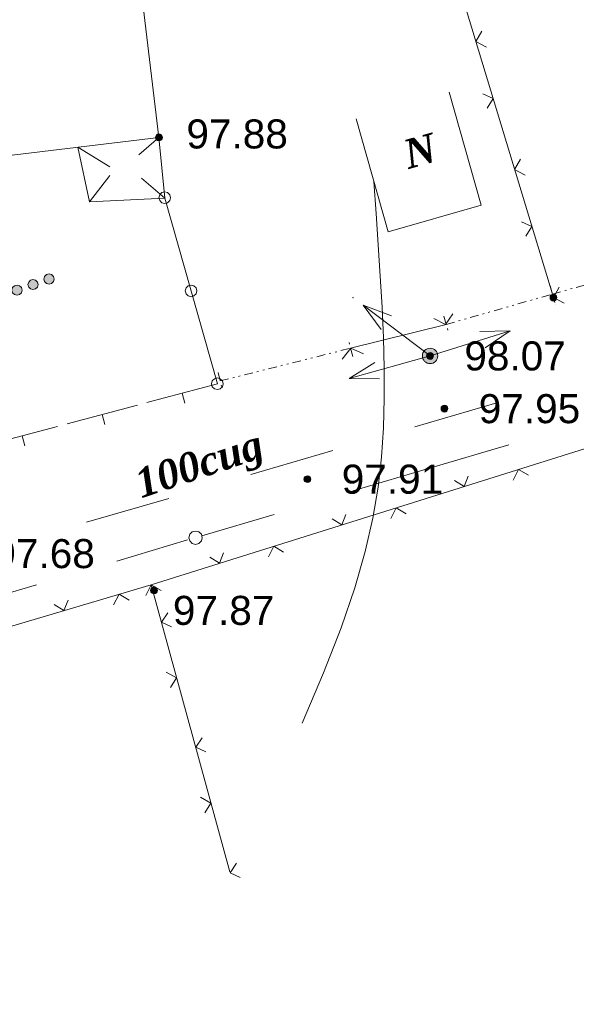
# Model space of a CAD drawing. Header units: millimetres. Extents: x 9396 to 25236, y 15106 to 31102.
# Tile 130 of 256: x 11439 to 11471, y 16051 to 16109. Entities that reach past the tile are written whole.
import ezdxf
from ezdxf.enums import TextEntityAlignment as Align

# ---------------------------------------------------------------- set-up
doc = ezdxf.new("R2010")
doc.units = ezdxf.units.MM
doc.linetypes.add('DIVIDE', pattern=[1.25, 0.5, -0.25, 0, -0.25, 0, -0.25])
doc.linetypes.add('HIDDEN', pattern=[0.375, 0.25, -0.125])
for name, color, linetype, lineweight, true_color in [('1001010', 7, 'Continuous', 9, 0x000000), ('10010110', 7, 'Continuous', 20, 0xa25100), ('11113000', 7, 'Continuous', 9, 0x000000), ('2030012', 7, 'Continuous', 9, 0x000000), ('21100200', 7, 'HIDDEN', 0, 0x800080), ('3000105', 7, 'DIVIDE', 9, 0x000000), ('3000140', 7, 'Continuous', 9, 0x000000), ('3000220', 7, 'Continuous', 9, 0x000000), ('3000260', 7, 'Continuous', 9, 0x000000), ('5010210', 7, 'Continuous', 20, 0x008000), ('6011210', 1, 'Continuous', 9, 0xff0000), ('9010120', 7, 'Continuous', 20, 0x000000)]:
    doc.layers.add(name, color=color, linetype=linetype, lineweight=lineweight, true_color=true_color)
doc.styles.add('2', font='timesbi.ttf', dxfattribs={"height": 0.001692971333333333})
doc.styles.add('9', font='timesbi.ttf', dxfattribs={"height": 0.001692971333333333})
doc.styles.add('F2', font='arial.ttf', dxfattribs={"height": 0.001692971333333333})

# ---------------------------------------------------------------- blocks, each defined once
blk = doc.blocks.new('SYMBOL2030012')
at = {"true_color": 0xffffff}
h = blk.add_hatch(color=7, dxfattribs=at)
edge = h.paths.add_edge_path()
edge.add_arc((0, 0), 0.225, 0, 360)
at = {"true_color": 0x000000}
h = blk.add_hatch(color=18, dxfattribs=at)
edge = h.paths.add_edge_path()
edge.add_arc((0, 0), 0.05, 0, 360)
at = {"color": 18, "linetype": 'Continuous', "lineweight": 0, "true_color": 0x000000}
for radius in [0.225, 0.05]:
    blk.add_circle((0, 0), radius, dxfattribs=at)
blk = doc.blocks.new('SYMBOL21100200')
at = {"true_color": 0x800080}
h = blk.add_hatch(color=216, dxfattribs=at)
edge = h.paths.add_edge_path()
edge.add_arc((0, 0), 0.1, 0, 360)
at = {"color": 216, "linetype": 'Continuous', "lineweight": 0, "true_color": 0x800080}
blk.add_circle((0, 0), 0.1, dxfattribs=at)

msp = doc.modelspace()

# ---------------------------------------------------------------- hatches: boundary and pattern name
at = {"layer": '11113000', "true_color": 0xffffff}
h = msp.add_hatch(color=7, dxfattribs=at)
h.paths.add_polyline_path([(11319.67088953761, 16051.35672905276), (11325.28088953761, 16053.30672905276), (11325.09088953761, 16053.86672905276), (11319.47088953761, 16051.92672905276)])
h.paths.add_polyline_path([(11326.40088953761, 16053.70672905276), (11326.55088953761, 16053.74672905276), (11326.66088953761, 16053.85672905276), (11326.70088953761, 16054.00672905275), (11326.66088953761, 16054.15672905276), (11326.55088953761, 16054.26672905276), (11326.40088953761, 16054.30672905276), (11326.25088953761, 16054.26672905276), (11326.14088953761, 16054.15672905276), (11326.10088953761, 16054.00672905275), (11326.14088953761, 16053.85672905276), (11326.25088953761, 16053.74672905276)])
h.paths.add_polyline_path([(11327.34088953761, 16054.03672905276), (11327.49088953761, 16054.07672905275), (11327.60088953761, 16054.18672905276), (11327.64088953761, 16054.33672905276), (11327.60088953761, 16054.48672905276), (11327.49088953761, 16054.59672905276), (11327.34088953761, 16054.63672905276), (11327.19088953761, 16054.59672905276), (11327.08088953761, 16054.48672905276), (11327.04088953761, 16054.33672905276), (11327.08088953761, 16054.18672905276), (11327.19088953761, 16054.07672905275)])
h.paths.add_polyline_path([(11328.27088953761, 16054.35672905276), (11328.42088953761, 16054.39672905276), (11328.53088953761, 16054.50672905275), (11328.57088953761, 16054.65672905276), (11328.53088953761, 16054.80672905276), (11328.42088953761, 16054.91672905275), (11328.27088953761, 16054.95672905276), (11328.12088953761, 16054.91672905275), (11328.01088953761, 16054.80672905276), (11327.97088953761, 16054.65672905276), (11328.01088953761, 16054.50672905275), (11328.12088953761, 16054.39672905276)])
h.paths.add_polyline_path([(11333.70088953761, 16056.22672905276), (11339.31088953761, 16058.17672905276), (11339.12088953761, 16058.74672905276), (11333.51088953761, 16056.79672905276)])
h.paths.add_polyline_path([(11340.43088953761, 16058.58672905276), (11340.58088953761, 16058.62672905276), (11340.69088953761, 16058.73672905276), (11340.73088953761, 16058.87672905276), (11340.69088953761, 16059.02672905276), (11340.58088953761, 16059.13672905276), (11340.43088953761, 16059.17672905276), (11340.28088953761, 16059.13672905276), (11340.17088953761, 16059.02672905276), (11340.13088953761, 16058.87672905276), (11340.17088953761, 16058.73672905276), (11340.28088953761, 16058.62672905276)])
h.paths.add_polyline_path([(11341.37088953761, 16058.90672905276), (11341.52088953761, 16058.94672905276), (11341.63088953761, 16059.05672905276), (11341.67088953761, 16059.20672905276), (11341.63088953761, 16059.35672905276), (11341.52088953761, 16059.46672905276), (11341.37088953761, 16059.50672905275), (11341.22088953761, 16059.46672905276), (11341.11088953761, 16059.35672905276), (11341.07088953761, 16059.20672905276), (11341.11088953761, 16059.05672905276), (11341.22088953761, 16058.94672905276)])
h.paths.add_polyline_path([(11342.30088953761, 16059.23672905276), (11342.45088953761, 16059.27672905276), (11342.56088953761, 16059.38672905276), (11342.60088953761, 16059.52672905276), (11342.56088953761, 16059.67672905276), (11342.45088953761, 16059.78672905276), (11342.30088953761, 16059.82672905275), (11342.15088953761, 16059.78672905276), (11342.04088953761, 16059.67672905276), (11342.00088953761, 16059.52672905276), (11342.04088953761, 16059.38672905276), (11342.15088953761, 16059.27672905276)])
h.paths.add_polyline_path([(11347.73088953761, 16061.09672905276), (11353.35088953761, 16063.04672905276), (11353.15088953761, 16063.61672905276), (11347.54088953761, 16061.66672905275)])
h.paths.add_polyline_path([(11354.46088953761, 16063.45672905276), (11354.61088953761, 16063.49672905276), (11354.72088953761, 16063.60672905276), (11354.76088953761, 16063.75672905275), (11354.72088953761, 16063.90672905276), (11354.61088953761, 16064.01672905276), (11354.46088953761, 16064.05672905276), (11354.31088953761, 16064.01672905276), (11354.20088953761, 16063.90672905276), (11354.16088953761, 16063.75672905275), (11354.20088953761, 16063.60672905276), (11354.31088953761, 16063.49672905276)])
h.paths.add_polyline_path([(11355.40088953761, 16063.77672905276), (11355.55088953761, 16063.81672905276), (11355.66088953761, 16063.92672905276), (11355.70088953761, 16064.07672905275), (11355.66088953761, 16064.22672905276), (11355.55088953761, 16064.33672905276), (11355.40088953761, 16064.37672905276), (11355.25088953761, 16064.33672905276), (11355.14088953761, 16064.22672905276), (11355.10088953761, 16064.07672905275), (11355.14088953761, 16063.92672905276), (11355.25088953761, 16063.81672905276)])
h.paths.add_polyline_path([(11356.33088953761, 16064.10672905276), (11356.48088953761, 16064.14672905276), (11356.59088953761, 16064.25672905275), (11356.63088953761, 16064.40672905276), (11356.59088953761, 16064.55672905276), (11356.48088953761, 16064.66672905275), (11356.33088953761, 16064.70672905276), (11356.18088953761, 16064.66672905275), (11356.08088953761, 16064.55672905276), (11356.04088953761, 16064.40672905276), (11356.08088953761, 16064.25672905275), (11356.18088953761, 16064.14672905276)])
h.paths.add_polyline_path([(11361.76088953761, 16065.96672905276), (11367.38088953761, 16067.91672905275), (11367.18088953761, 16068.48672905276), (11361.57088953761, 16066.53672905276)])
h.paths.add_polyline_path([(11368.49088953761, 16068.32672905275), (11368.64088953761, 16068.36672905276), (11368.75088953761, 16068.47672905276), (11368.79088953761, 16068.62672905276), (11368.75088953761, 16068.77672905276), (11368.64088953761, 16068.88672905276), (11368.49088953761, 16068.92672905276), (11368.35088953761, 16068.88672905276), (11368.24088953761, 16068.77672905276), (11368.20088953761, 16068.62672905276), (11368.24088953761, 16068.47672905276), (11368.35088953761, 16068.36672905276)])
h.paths.add_polyline_path([(11369.43088953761, 16068.65672905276), (11369.58088953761, 16068.69672905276), (11369.69088953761, 16068.79672905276), (11369.73088953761, 16068.94672905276), (11369.69088953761, 16069.09672905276), (11369.58088953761, 16069.20672905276), (11369.43088953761, 16069.24672905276), (11369.28088953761, 16069.20672905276), (11369.17088953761, 16069.09672905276), (11369.13088953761, 16068.94672905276), (11369.17088953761, 16068.79672905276), (11369.28088953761, 16068.69672905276)])
h.paths.add_polyline_path([(11370.37088953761, 16068.97672905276), (11370.51088953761, 16069.01672905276), (11370.62088953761, 16069.12672905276), (11370.66088953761, 16069.27672905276), (11370.62088953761, 16069.42672905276), (11370.51088953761, 16069.53672905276), (11370.37088953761, 16069.57672905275), (11370.22088953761, 16069.53672905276), (11370.11088953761, 16069.42672905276), (11370.07088953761, 16069.27672905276), (11370.11088953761, 16069.12672905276), (11370.22088953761, 16069.01672905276)])
h.paths.add_polyline_path([(11375.80088953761, 16070.84672905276), (11381.41088953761, 16072.79672905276), (11381.21088953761, 16073.35672905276), (11375.60088953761, 16071.40672905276)])
h.paths.add_polyline_path([(11382.53088953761, 16073.19672905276), (11382.67088953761, 16073.23672905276), (11382.78088953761, 16073.34672905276), (11382.82088953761, 16073.49672905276), (11382.78088953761, 16073.64672905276), (11382.67088953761, 16073.75672905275), (11382.53088953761, 16073.79672905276), (11382.38088953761, 16073.75672905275), (11382.27088953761, 16073.64672905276), (11382.23088953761, 16073.49672905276), (11382.27088953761, 16073.34672905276), (11382.38088953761, 16073.23672905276)])
h.paths.add_polyline_path([(11383.46088953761, 16073.52672905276), (11383.61088953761, 16073.56672905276), (11383.72088953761, 16073.67672905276), (11383.76088953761, 16073.82672905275), (11383.72088953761, 16073.97672905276), (11383.61088953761, 16074.07672905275), (11383.46088953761, 16074.11672905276), (11383.31088953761, 16074.07672905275), (11383.20088953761, 16073.97672905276), (11383.16088953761, 16073.82672905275), (11383.20088953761, 16073.67672905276), (11383.31088953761, 16073.56672905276)])
h.paths.add_polyline_path([(11384.40088953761, 16073.84672905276), (11384.55088953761, 16073.88672905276), (11384.65088953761, 16073.99672905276), (11384.69088953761, 16074.14672905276), (11384.65088953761, 16074.29672905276), (11384.55088953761, 16074.40672905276), (11384.40088953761, 16074.44672905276), (11384.25088953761, 16074.40672905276), (11384.14088953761, 16074.29672905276), (11384.10088953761, 16074.14672905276), (11384.14088953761, 16073.99672905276), (11384.25088953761, 16073.88672905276)])
h.paths.add_polyline_path([(11389.83088953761, 16075.71672905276), (11395.44088953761, 16077.66672905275), (11395.24088953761, 16078.22672905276), (11389.63088953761, 16076.28672905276)])
h.paths.add_polyline_path([(11396.56088953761, 16078.07672905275), (11396.71088953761, 16078.11672905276), (11396.81088953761, 16078.21672905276), (11396.85088953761, 16078.36672905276), (11396.81088953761, 16078.51672905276), (11396.71088953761, 16078.62672905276), (11396.56088953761, 16078.66672905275), (11396.41088953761, 16078.62672905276), (11396.30088953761, 16078.51672905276), (11396.26088953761, 16078.36672905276), (11396.30088953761, 16078.21672905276), (11396.41088953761, 16078.11672905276)])
h.paths.add_polyline_path([(11397.49088953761, 16078.39672905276), (11397.64088953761, 16078.43672905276), (11397.75088953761, 16078.54672905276), (11397.79088953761, 16078.69672905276), (11397.75088953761, 16078.84672905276), (11397.64088953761, 16078.95672905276), (11397.49088953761, 16078.99672905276), (11397.34088953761, 16078.95672905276), (11397.23088953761, 16078.84672905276), (11397.19088953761, 16078.69672905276), (11397.23088953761, 16078.54672905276), (11397.34088953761, 16078.43672905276)])
h.paths.add_polyline_path([(11398.43088953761, 16078.71672905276), (11398.58088953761, 16078.75672905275), (11398.69088953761, 16078.86672905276), (11398.73088953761, 16079.01672905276), (11398.69088953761, 16079.16672905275), (11398.58088953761, 16079.27672905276), (11398.43088953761, 16079.31672905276), (11398.28088953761, 16079.27672905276), (11398.17088953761, 16079.16672905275), (11398.13088953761, 16079.01672905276), (11398.17088953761, 16078.86672905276), (11398.28088953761, 16078.75672905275)])
h.paths.add_polyline_path([(11403.86088953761, 16080.58672905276), (11409.47088953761, 16082.53672905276), (11409.27088953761, 16083.10672905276), (11403.66088953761, 16081.15672905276)])
h.paths.add_polyline_path([(11410.59088953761, 16082.94672905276), (11410.74088953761, 16082.98672905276), (11410.85088953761, 16083.09672905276), (11410.89088953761, 16083.24672905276), (11410.85088953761, 16083.39672905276), (11410.74088953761, 16083.49672905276), (11410.59088953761, 16083.53672905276), (11410.44088953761, 16083.49672905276), (11410.33088953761, 16083.39672905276), (11410.29088953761, 16083.24672905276), (11410.33088953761, 16083.09672905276), (11410.44088953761, 16082.98672905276)])
h.paths.add_polyline_path([(11411.52088953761, 16083.26672905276), (11411.67088953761, 16083.30672905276), (11411.78088953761, 16083.41672905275), (11411.82088953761, 16083.56672905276), (11411.78088953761, 16083.71672905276), (11411.67088953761, 16083.82672905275), (11411.52088953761, 16083.86672905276), (11411.37088953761, 16083.82672905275), (11411.26088953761, 16083.71672905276), (11411.22088953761, 16083.56672905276), (11411.26088953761, 16083.41672905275), (11411.37088953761, 16083.30672905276)])
h.paths.add_polyline_path([(11412.46088953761, 16083.59672905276), (11412.61088953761, 16083.63672905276), (11412.72088953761, 16083.74672905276), (11412.76088953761, 16083.89672905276), (11412.72088953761, 16084.03672905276), (11412.61088953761, 16084.14672905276), (11412.46088953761, 16084.18672905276), (11412.31088953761, 16084.14672905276), (11412.20088953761, 16084.03672905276), (11412.16088953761, 16083.89672905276), (11412.20088953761, 16083.74672905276), (11412.31088953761, 16083.63672905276)])
h.paths.add_polyline_path([(11417.89088953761, 16085.45672905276), (11423.50088953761, 16087.40672905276), (11423.30088953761, 16087.97672905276), (11417.69088953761, 16086.02672905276)])
h.paths.add_polyline_path([(11424.62088953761, 16087.81672905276), (11424.77088953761, 16087.85672905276), (11424.88088953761, 16087.96672905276), (11424.92088953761, 16088.11672905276), (11424.88088953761, 16088.26672905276), (11424.77088953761, 16088.37672905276), (11424.62088953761, 16088.41672905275), (11424.47088953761, 16088.37672905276), (11424.36088953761, 16088.26672905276), (11424.32088953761, 16088.11672905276), (11424.36088953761, 16087.96672905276), (11424.47088953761, 16087.85672905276)])
h.paths.add_polyline_path([(11425.55088953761, 16088.13672905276), (11425.70088953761, 16088.17672905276), (11425.81088953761, 16088.28672905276), (11425.85088953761, 16088.43672905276), (11425.81088953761, 16088.58672905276), (11425.70088953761, 16088.69672905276), (11425.55088953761, 16088.73672905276), (11425.40088953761, 16088.69672905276), (11425.30088953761, 16088.58672905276), (11425.26088953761, 16088.43672905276), (11425.30088953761, 16088.28672905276), (11425.40088953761, 16088.17672905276)])
h.paths.add_polyline_path([(11426.49088953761, 16088.46672905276), (11426.64088953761, 16088.50672905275), (11426.75088953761, 16088.61672905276), (11426.79088953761, 16088.76672905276), (11426.75088953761, 16088.91672905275), (11426.64088953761, 16089.02672905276), (11426.49088953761, 16089.06672905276), (11426.34088953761, 16089.02672905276), (11426.23088953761, 16088.91672905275), (11426.19088953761, 16088.76672905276), (11426.23088953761, 16088.61672905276), (11426.34088953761, 16088.50672905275)])
h.paths.add_polyline_path([(11431.92088953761, 16090.33672905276), (11437.53088953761, 16092.27672905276), (11437.33088953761, 16092.84672905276), (11431.72088953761, 16090.89672905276)])
h.paths.add_polyline_path([(11438.65088953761, 16092.68672905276), (11438.80088953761, 16092.72672905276), (11438.91088953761, 16092.83672905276), (11438.95088953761, 16092.98672905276), (11438.91088953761, 16093.13672905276), (11438.80088953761, 16093.24672905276), (11438.65088953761, 16093.28672905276), (11438.50088953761, 16093.24672905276), (11438.39088953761, 16093.13672905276), (11438.35088953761, 16092.98672905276), (11438.39088953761, 16092.83672905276), (11438.50088953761, 16092.72672905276)])
h.paths.add_polyline_path([(11439.58088953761, 16093.01672905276), (11439.73088953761, 16093.05672905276), (11439.84088953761, 16093.16672905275), (11439.88088953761, 16093.31672905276), (11439.84088953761, 16093.45672905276), (11439.73088953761, 16093.56672905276), (11439.58088953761, 16093.60672905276), (11439.44088953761, 16093.56672905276), (11439.33088953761, 16093.45672905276), (11439.29088953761, 16093.31672905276), (11439.33088953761, 16093.16672905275), (11439.44088953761, 16093.05672905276)])
h.paths.add_polyline_path([(11440.52088953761, 16093.33672905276), (11440.67088953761, 16093.37672905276), (11440.78088953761, 16093.48672905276), (11440.82088953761, 16093.63672905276), (11440.78088953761, 16093.78672905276), (11440.67088953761, 16093.89672905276), (11440.52088953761, 16093.93672905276), (11440.37088953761, 16093.89672905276), (11440.26088953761, 16093.78672905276), (11440.22088953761, 16093.63672905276), (11440.26088953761, 16093.48672905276), (11440.37088953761, 16093.37672905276)])

# ---------------------------------------------------------------- linework, layer by layer
at = {"layer": '1001010', "color": 253}
for p, q in [((11445.12354979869, 16116.8477825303), (11446.92827675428, 16101.89296829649)), ((11446.92827675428, 16101.89296829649, 8.255761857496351), (11445.7469627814, 16100.86985586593, 8.255761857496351)), ((11442.87851146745, 16098.1432988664, 8.255761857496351), (11444.05887193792, 16099.67430760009, 8.255761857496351)), ((11447.27301440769, 16098.33978555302, 8.255761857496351), (11445.91853702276, 16099.51651141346, 8.255761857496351))]:
    msp.add_line(p, q, dxfattribs=at)
for points in [[(11446.92827675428, 16101.89296829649, 0), (11417.35410899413, 16098.32399733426, 0), (11415.54938203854, 16113.27881156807, 0), (11445.12354979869, 16116.8477825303, 0)], [(11458.42051639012, 16102.97986776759, 5.506895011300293), (11460.29225917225, 16096.38871840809, 0), (11465.72827622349, 16097.9324287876, 0), (11463.85653344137, 16104.5235781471, 5.506895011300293)], [(11446.92827675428, 16101.89296829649, 8.255761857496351), (11447.27301440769, 16098.33978555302, 8.255761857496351), (11442.87851146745, 16098.1432988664, 8.255761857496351), (11442.20037475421, 16101.3224114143, 8.255761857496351), (11444.0579184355, 16100.1822039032, 8.255761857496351)]]:
    msp.add_polyline3d(points, dxfattribs=at)
at = {"layer": '10010110'}
msp.add_polyline3d([(11455.27502609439, 16067.74585598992, 0), (11456.53370824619, 16070.68631492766, 0), (11457.54984956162, 16073.30188256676, 0), (11458.34960303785, 16075.64232052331, 0), (11458.95912167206, 16077.75739041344, 0), (11459.40455846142, 16079.69685385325, 0), (11459.71206640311, 16081.51047245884, 0), (11459.90779849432, 16083.24800784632, 0), (11460.0179077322, 16084.95922163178, 0), (11460.06563067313, 16086.68536254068, 0), (11460.06253811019, 16088.43362773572, 0), (11460.01728439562, 16090.20270148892, 0), (11459.9385238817, 16091.99126807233, 0), (11459.83491092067, 16093.79801175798, 0), (11459.71509986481, 16095.6216168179, 0), (11459.58774506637, 16097.46076752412, 0), (11459.4615008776, 16099.31414814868, 0)], dxfattribs=at)
at = {"layer": '11113000', "color": 253}
for points in [[(11439.58088953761, 16093.01672905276, 61.68938469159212), (11439.73088953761, 16093.05672905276, 61.68938469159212), (11439.84088953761, 16093.16672905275, 61.68938469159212), (11439.88088953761, 16093.31672905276, 61.68938469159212), (11439.84088953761, 16093.45672905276, 61.68938469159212), (11439.73088953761, 16093.56672905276, 61.68938469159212), (11439.58088953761, 16093.60672905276, 61.68938469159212), (11439.44088953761, 16093.56672905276, 61.68938469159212), (11439.33088953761, 16093.45672905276, 61.68938469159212), (11439.29088953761, 16093.31672905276, 61.68938469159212), (11439.33088953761, 16093.16672905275, 61.68938469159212), (11439.44088953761, 16093.05672905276, 61.68938469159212), (11439.58088953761, 16093.01672905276, 61.68938469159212)], [(11440.52088953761, 16093.33672905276, 61.68938469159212), (11440.67088953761, 16093.37672905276, 61.68938469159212), (11440.78088953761, 16093.48672905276, 61.68938469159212), (11440.82088953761, 16093.63672905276, 61.68938469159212), (11440.78088953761, 16093.78672905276, 61.68938469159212), (11440.67088953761, 16093.89672905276, 61.68938469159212), (11440.52088953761, 16093.93672905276, 61.68938469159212), (11440.37088953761, 16093.89672905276, 61.68938469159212), (11440.26088953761, 16093.78672905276, 61.68938469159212), (11440.22088953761, 16093.63672905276, 61.68938469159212), (11440.26088953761, 16093.48672905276, 61.68938469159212), (11440.37088953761, 16093.37672905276, 61.68938469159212), (11440.52088953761, 16093.33672905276, 61.68938469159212)], [(11438.65088953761, 16092.68672905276, 61.68938469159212), (11438.80088953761, 16092.72672905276, 61.68938469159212), (11438.91088953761, 16092.83672905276, 61.68938469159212), (11438.95088953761, 16092.98672905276, 61.68938469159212), (11438.91088953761, 16093.13672905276, 61.68938469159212), (11438.80088953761, 16093.24672905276, 61.68938469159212), (11438.65088953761, 16093.28672905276, 61.68938469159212), (11438.50088953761, 16093.24672905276, 61.68938469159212), (11438.39088953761, 16093.13672905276, 61.68938469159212), (11438.35088953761, 16092.98672905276, 61.68938469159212), (11438.39088953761, 16092.83672905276, 61.68938469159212), (11438.50088953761, 16092.72672905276, 61.68938469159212), (11438.65088953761, 16092.68672905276, 61.68938469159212)]]:
    msp.add_polyline3d(points, close=True, dxfattribs=at)
at = {"layer": '3000105', "color": 253}
for p, q in [((11469.87269875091, 16092.75570085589, 8.255761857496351), (11479.85580319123, 16095.57615773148, 8.255761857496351)), ((11470.00971174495, 16092.27483971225, 8.255761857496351), (11469.70828315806, 16093.33273422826, 8.255761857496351)), ((11469.73675842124, 16093.23686634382, 8.255761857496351), (11470.03582714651, 16092.17830227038, 8.255761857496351)), ((11463.6830612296, 16090.99207162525, 8.255761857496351), (11469.87269875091, 16092.75570085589, 8.255761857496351)), ((11463.54604823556, 16091.47293276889, 8.255761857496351), (11463.84747682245, 16090.41503825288, 8.255761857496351)), ((11458.229346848, 16089.11823200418, 8.255761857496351), (11457.96142051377, 16090.18510382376, 8.255761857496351)), ((11450.50463775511, 16087.69383128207, 8.255761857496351), (11458.10756215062, 16089.60317374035, 8.255761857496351)), ((11450.38285305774, 16088.17877301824, 8.255761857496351), (11450.65077939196, 16087.11190119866, 8.255761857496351))]:
    msp.add_line(p, q, dxfattribs=at)
at = {"layer": '3000140', "color": 253}
msp.add_line((11450.33592402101, 16087.52348682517, 13.75807620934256), (11447.27301440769, 16098.33978555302, 2.753447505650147), dxfattribs=at)
for points in [[(11447.26088953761, 16098.03672905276, 8.255761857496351), (11447.43088953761, 16098.08672905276, 8.255761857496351), (11447.56088953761, 16098.20672905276, 8.255761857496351), (11447.60088953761, 16098.37672905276, 8.255761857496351), (11447.56088953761, 16098.54672905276, 8.255761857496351), (11447.43088953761, 16098.67672905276, 8.255761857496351), (11447.26088953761, 16098.71672905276, 8.255761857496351), (11447.09088953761, 16098.67672905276, 8.255761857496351), (11446.97088953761, 16098.54672905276, 8.255761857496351), (11446.92088953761, 16098.37672905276, 8.255761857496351), (11446.97088953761, 16098.20672905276, 8.255761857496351), (11447.09088953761, 16098.08672905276, 8.255761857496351), (11447.26088953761, 16098.03672905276, 8.255761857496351)], [(11448.80088953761, 16092.60672905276, 8.255761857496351), (11448.97088953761, 16092.64672905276, 8.255761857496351), (11449.09088953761, 16092.77672905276, 8.255761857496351), (11449.14088953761, 16092.94672905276, 8.255761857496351), (11449.09088953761, 16093.11672905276, 8.255761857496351), (11448.97088953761, 16093.23672905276, 8.255761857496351), (11448.80088953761, 16093.28672905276, 8.255761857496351), (11448.63088953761, 16093.23672905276, 8.255761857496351), (11448.51088953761, 16093.11672905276, 8.255761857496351), (11448.46088953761, 16092.94672905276, 8.255761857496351), (11448.51088953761, 16092.77672905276, 8.255761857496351), (11448.63088953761, 16092.64672905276, 8.255761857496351), (11448.80088953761, 16092.60672905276, 8.255761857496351)], [(11450.34088953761, 16087.18672905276, 8.255761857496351), (11450.50088953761, 16087.22672905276, 8.255761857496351), (11450.63088953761, 16087.35672905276, 8.255761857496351), (11450.67088953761, 16087.52672905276, 8.255761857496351), (11450.63088953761, 16087.69672905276, 8.255761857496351), (11450.50088953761, 16087.81672905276, 8.255761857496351), (11450.34088953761, 16087.86672905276, 8.255761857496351), (11450.17088953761, 16087.81672905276, 8.255761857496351), (11450.04088953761, 16087.69672905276, 8.255761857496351), (11450.00088953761, 16087.52672905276, 8.255761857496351), (11450.04088953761, 16087.35672905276, 8.255761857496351), (11450.17088953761, 16087.22672905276, 8.255761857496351), (11450.34088953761, 16087.18672905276, 8.255761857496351)]]:
    msp.add_polyline3d(points, close=True, dxfattribs=at)
at = {"layer": '3000220', "color": 253}
for p, q in [((11450.34088953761, 16087.52672905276, 12.55444424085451), (11446.23088953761, 16086.43672905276, 12.55444424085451)), ((11448.28088953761, 16086.97672905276, 12.55444424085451), (11448.44088953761, 16086.39672905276, 12.55444424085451)), ((11445.67088953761, 16086.28672905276, 12.55444424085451), (11441.57088953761, 16085.19672905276, 12.55444424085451)), ((11443.62088953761, 16085.73672905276, 12.55444424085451), (11443.77088953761, 16085.15672905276, 12.55444424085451)), ((11441.01088953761, 16085.04672905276, 12.55444424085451), (11436.90088953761, 16083.95672905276, 12.55444424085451)), ((11438.95088953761, 16084.49672905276, 12.55444424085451), (11439.11088953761, 16083.91672905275, 12.55444424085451))]:
    msp.add_line(p, q, dxfattribs=at)
at = {"layer": '3000260', "color": 253}
for p, q in [((11469.93436874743, 16092.5544510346, 2.469654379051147), (11455.1367682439, 16141.39081994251, 2.469654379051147)), ((11458.10756215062, 16089.60317374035, 8.255761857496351), (11463.6830612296, 16090.99207162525, 8.255761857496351)), ((11446.47012850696, 16075.81782100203, 2.469654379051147), (11471.81024337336, 16083.76241769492, 2.469654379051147))]:
    msp.add_line(p, q, dxfattribs=at)
for points in [[(11466.03088953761, 16107.14672905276, 2.469654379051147), (11465.41088953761, 16107.47672905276, 2.469654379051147), (11465.75088953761, 16108.07672905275, 2.469654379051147)], [(11466.07088953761, 16103.59672905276, 2.469654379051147), (11466.41088953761, 16104.16672905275, 2.469654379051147), (11465.81088953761, 16104.43672905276, 2.469654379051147)], [(11468.29088953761, 16099.68672905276, 2.469654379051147), (11467.67088953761, 16100.01672905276, 2.469654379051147), (11468.01088953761, 16100.61672905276, 2.469654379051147)], [(11468.33088953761, 16096.13672905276, 2.469654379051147), (11468.67088953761, 16096.70672905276, 2.469654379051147), (11468.07088953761, 16096.97672905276, 2.469654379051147)], [(11470.55088953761, 16092.23672905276, 2.469654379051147), (11469.93088953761, 16092.56672905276, 2.469654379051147), (11470.27088953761, 16093.16672905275, 2.469654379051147)], [(11462.95088953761, 16091.32672905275, 8.255761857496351), (11463.64088953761, 16090.97672905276, 8.255761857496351), (11464.06088953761, 16091.60672905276, 8.255761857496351)], [(11457.61088953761, 16088.96672905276, 8.255761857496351), (11458.12088953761, 16089.60672905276, 8.255761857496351), (11458.85088953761, 16089.27672905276, 8.255761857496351)], [(11467.59088953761, 16081.91672905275, 2.469654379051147), (11467.89088953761, 16082.53672905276, 2.469654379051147), (11468.48088953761, 16082.19672905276, 2.469654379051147)], [(11464.17088953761, 16081.88672905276, 2.469654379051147), (11464.73088953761, 16081.54672905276, 2.469654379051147), (11464.97088953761, 16082.14672905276, 2.469654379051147)], [(11460.45088953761, 16079.67672905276, 2.469654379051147), (11460.76088953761, 16080.29672905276, 2.469654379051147), (11461.34088953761, 16079.95672905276, 2.469654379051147)], [(11457.03088953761, 16079.65672905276, 2.469654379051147), (11457.59088953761, 16079.30672905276, 2.469654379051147), (11457.83088953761, 16079.90672905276, 2.469654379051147)], [(11453.31088953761, 16077.43672905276, 2.469654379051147), (11453.62088953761, 16078.05672905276, 2.469654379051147), (11454.20088953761, 16077.71672905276, 2.469654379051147)], [(11449.89088953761, 16077.41672905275, 2.469654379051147), (11450.45088953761, 16077.06672905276, 2.469654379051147), (11450.69088953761, 16077.66672905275, 2.469654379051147)], [(11415.55419672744, 16066.65362519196, 2.469654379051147), (11446.47012850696, 16075.81782100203, 2.469654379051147), (11451.06544642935, 16059.08547660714, 2.469654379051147)], [(11446.17088953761, 16075.19672905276, 2.469654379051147), (11446.48088953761, 16075.81672905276, 2.469654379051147), (11447.06088953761, 16075.47672905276, 2.469654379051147)], [(11444.28088953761, 16074.64672905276, 2.469654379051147), (11444.60088953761, 16075.26672905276, 2.469654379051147), (11445.19088953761, 16074.91672905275, 2.469654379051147)], [(11440.82088953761, 16074.66672905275, 2.469654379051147), (11441.38088953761, 16074.30672905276, 2.469654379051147), (11441.64088953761, 16074.90672905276, 2.469654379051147)], [(11447.44088953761, 16074.18672905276, 2.469654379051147), (11447.07088953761, 16073.63672905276, 2.469654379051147), (11447.66088953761, 16073.36672905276, 2.469654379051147)], [(11447.35088953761, 16070.72672905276, 2.469654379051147), (11447.96088953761, 16070.39672905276, 2.469654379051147), (11447.60088953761, 16069.81672905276, 2.469654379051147)], [(11449.44088953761, 16066.88672905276, 2.469654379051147), (11449.07088953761, 16066.33672905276, 2.469654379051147), (11449.67088953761, 16066.06672905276, 2.469654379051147)], [(11449.35088953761, 16063.42672905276, 2.469654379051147), (11449.96088953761, 16063.08672905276, 2.469654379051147), (11449.60088953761, 16062.51672905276, 2.469654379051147)], [(11451.45088953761, 16059.58672905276, 2.469654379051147), (11451.08088953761, 16059.02672905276, 2.469654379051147), (11451.67088953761, 16058.75672905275, 2.469654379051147)]]:
    msp.add_polyline3d(points, dxfattribs=at)
at = {"layer": '5010210'}
for p, q in [((11461.85088953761, 16085.02672905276, 53.63388296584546), (11466.64088953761, 16086.41672905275, 53.63388296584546)), ((11457.07088953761, 16083.63672905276, 53.63388296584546), (11454.67088953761, 16082.93672905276, 53.63388296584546)), ((11454.67088953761, 16082.93672905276, 53.63388296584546), (11452.28088953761, 16082.23672905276, 53.63388296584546)), ((11442.71088953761, 16079.45672905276, 53.63388296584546), (11447.50088953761, 16080.84672905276, 53.63388296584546))]:
    msp.add_line(p, q, dxfattribs=at)
at = {"layer": '6011210'}
for p, q in [((11462.73936098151, 16089.15385991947, 10.80267975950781), (11458.83137423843, 16092.10980978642, 10.80267975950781)), ((11462.73936098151, 16089.15385991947, 14.99661505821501), (11467.4182312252, 16090.60925445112, 14.99661505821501)), ((11462.73936098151, 16089.15385991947, 10.27328188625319), (11458.0195568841, 16087.83725470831, 10.27328188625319))]:
    msp.add_line(p, q, dxfattribs=at)
for points in [[(11459.88557883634, 16090.68550200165, 10.80267975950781), (11458.83137423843, 16092.10980978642, 10.80267975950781), (11458.83137423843, 16092.10980978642, 10.80267975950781), (11460.48883391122, 16091.48305031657, 10.80267975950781)], [(11465.64644006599, 16090.58175739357, 14.99661505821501), (11467.4182312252, 16090.60925445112, 14.99661505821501), (11467.4182312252, 16090.60925445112, 14.99661505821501), (11465.94345935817, 16089.62688591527, 14.99661505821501)], [(11459.79138740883, 16087.8124234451, 10.27328188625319), (11458.0195568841, 16087.83725470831, 10.27328188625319), (11458.0195568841, 16087.83725470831, 10.27328188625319), (11459.52269246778, 16088.7756487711, 10.27328188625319)]]:
    msp.add_polyline3d(points, dxfattribs=at)
msp.add_point((11458.24831694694, 16092.55082666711, 10.80267975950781), dxfattribs=at)
at = {"layer": '9010120', "color": 253}
for p, q in [((11462.84088953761, 16082.64672905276, 23.70580681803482), (11467.34088953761, 16083.97672905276, 23.70580681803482)), ((11458.24088953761, 16081.28672905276, 23.70580681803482), (11462.84088953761, 16082.64672905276, 23.70580681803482)), ((11453.65088953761, 16079.91672905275, 23.70580681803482), (11449.43088953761, 16078.66672905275, 23.70580681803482)), ((11448.60088953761, 16078.42672905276, 23.70580681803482), (11444.47088953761, 16077.19672905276, 23.70580681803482)), ((11435.28088953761, 16074.47672905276, 23.70580681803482), (11439.78088953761, 16075.80672905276, 23.70580681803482))]:
    msp.add_line(p, q, dxfattribs=at)
msp.add_polyline3d([(11449.06088953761, 16078.16672905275, 23.70580681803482), (11449.25088953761, 16078.21672905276, 23.70580681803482), (11449.40088953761, 16078.36672905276, 23.70580681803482), (11449.45088953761, 16078.55672905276, 23.70580681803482), (11449.40088953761, 16078.75672905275, 23.70580681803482), (11449.25088953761, 16078.89672905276, 23.70580681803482), (11449.06088953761, 16078.94672905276, 23.70580681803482), (11448.86088953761, 16078.89672905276, 23.70580681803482), (11448.72088953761, 16078.75672905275, 23.70580681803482), (11448.67088953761, 16078.55672905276, 23.70580681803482), (11448.72088953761, 16078.36672905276, 23.70580681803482), (11448.86088953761, 16078.21672905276, 23.70580681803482), (11449.06088953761, 16078.16672905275, 23.70580681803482)], close=True, dxfattribs=at)

# ---------------------------------------------------------------- block references
at = {"layer": '2030012', "color": 253, "xscale": 2, "yscale": 2, "zscale": 2}
msp.add_blockref('SYMBOL2030012', (11462.73936098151, 16089.15385991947, 11.33207763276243), dxfattribs=at)
at = {"layer": '21100200', "xscale": 2, "yscale": 2, "zscale": 2}
for p in [(11446.92827675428, 16101.89296829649, 195.76), (11469.93436874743, 16092.5544510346, 196.52), (11462.73936098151, 16089.15385991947, 196.14002), (11463.57894098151, 16086.07931991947, 195.8915), (11455.5863911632, 16081.9690438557, 195.82), (11446.63979574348, 16075.48026915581, 195.74)]:
    msp.add_blockref('SYMBOL21100200', p, dxfattribs=at)

# ---------------------------------------------------------------- texts
at = {"layer": '1001010', "color": 253, "style": '9'}
msp.add_text('N', height=1.692971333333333, rotation=15.59999999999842, dxfattribs=at).set_placement((11461.25439630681, 16100.8561482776, 2.753447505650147), align=Align.MIDDLE_LEFT)
at = {"layer": '21100200', "color": 253, "style": 'F2'}
for s, p in [('97.88', (11448.52827675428, 16102.09296829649, 195.76)), ('98.07', (11464.73936098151, 16089.15385991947, 196.14002)), ('97.95', (11465.57894098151, 16086.07931991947, 195.8915)), ('97.91', (11457.5863911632, 16081.9690438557, 195.82)), ('97.68', (11437.27210098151, 16077.62939991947, 195.35628)), ('97.87', (11447.73979574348, 16074.32026915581, 195.74))]:
    msp.add_text(s, height=1.692971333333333, dxfattribs=at).set_placement(p, align=Align.MIDDLE_LEFT)
at = {"layer": '5010210', "color": 253, "style": '2'}
msp.add_text('100cug', height=1.692971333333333, rotation=18.60000000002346, dxfattribs=at).set_placement((11445.63088953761, 16081.65172905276, 70.07388296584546), align=Align.MIDDLE_LEFT)

doc.saveas('drawing.dxf')
